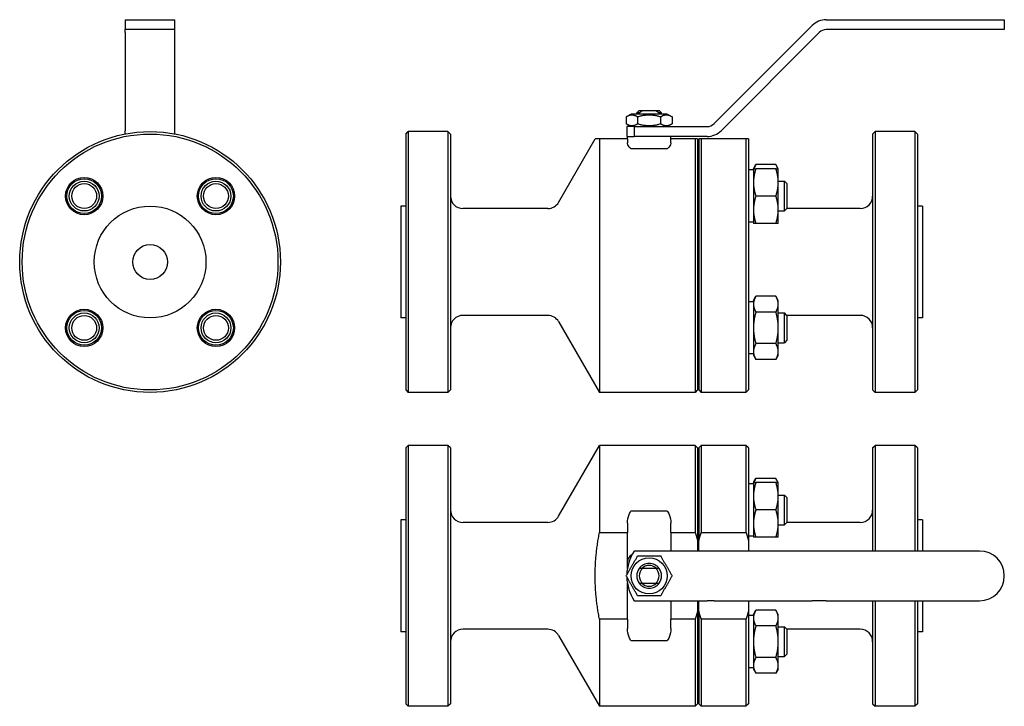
# Model space of a CAD drawing. Header units: millimetres. Extents: x 11 to 407, y 12 to 288.
import ezdxf

# ---------------------------------------------------------------- set-up
doc = ezdxf.new("R2010")
doc.units = ezdxf.units.MM
doc.layers.add('Widoczne (ISO)', color=7, linetype='Continuous', lineweight=25)

msp = doc.modelspace()

# ---------------------------------------------------------------- linework, layer by layer
at = {"layer": 'Widoczne (ISO)'}
for p, q in [((53.49, 288.06), (73.49, 288.06)), ((53.49, 288.06), (53.49, 284.06)), ((73.49, 284.06), (73.49, 288.06)), ((290.6, 246.23), (330.08, 285.72)), ((335.74, 288.06), (397.42, 288.06)), ((397.42, 288.06), (407.42, 288.06)), ((407.42, 288.06), (407.42, 284.06)), ((53.49, 282.89), (53.49, 284.06)), ((73.49, 284.06), (53.49, 284.06)), ((53.49, 282.89), (53.49, 243.4)), ((73.49, 282.89), (73.49, 284.06)), ((73.49, 243.4), (73.49, 282.89)), ((332.91, 282.89), (293.42, 243.4)), ((397.42, 284.06), (335.74, 284.06)), ((407.42, 284.06), (397.42, 284.06)), ((257.12, 250.06), (255.19, 248.94)), ((271.72, 250.06), (257.12, 250.06)), ((260.42, 251.56), (259.42, 250.56)), ((260.42, 250.56), (259.42, 250.56)), ((259.42, 250.06), (259.42, 250.56)), ((260.42, 251.56), (261.78, 251.56)), ((260.42, 250.06), (260.42, 250.56)), ((261.78, 251.56), (267.07, 251.56)), ((267.07, 251.56), (268.42, 251.56)), ((268.42, 251.56), (269.42, 250.56)), ((268.42, 250.56), (268.42, 250.06)), ((269.42, 250.56), (268.42, 250.56)), ((269.42, 250.06), (269.42, 250.56)), ((271.72, 250.06), (273.66, 248.94)), ((255.19, 248.94), (255.19, 246.18)), ((257.12, 245.06), (255.19, 246.18)), ((259.8, 248.94), (259.8, 246.18)), ((269.04, 248.94), (269.04, 246.18)), ((271.72, 245.06), (273.66, 246.18)), ((273.66, 248.94), (273.66, 246.18)), ((53.49, 242.1), (53.49, 243.4)), ((73.49, 242.1), (73.49, 243.4)), ((166.42, 242.06), (167.42, 243.06)), ((166.42, 242.06), (166.42, 139.06)), ((167.42, 243.06), (167.42, 138.06)), ((183.42, 243.06), (167.42, 243.06)), ((183.42, 243.06), (183.42, 138.06)), ((184.42, 242.06), (183.42, 243.06)), ((184.42, 242.06), (184.42, 139.06)), ((258.46, 245.06), (255.42, 245.06)), ((255.42, 245.06), (255.42, 241.06)), ((258.46, 245.06), (287.77, 245.06)), ((258.46, 245.06), (258.46, 241.06)), ((354.42, 242.06), (355.42, 243.06)), ((354.42, 242.06), (354.42, 139.06)), ((355.42, 243.06), (355.42, 138.06)), ((371.42, 243.06), (355.42, 243.06)), ((371.42, 243.06), (371.42, 138.06)), ((372.42, 242.06), (371.42, 243.06)), ((372.42, 242.06), (372.42, 139.06)), ((227.97, 214.56), (242.69, 240.06)), ((244.42, 240.06), (244.42, 138.06)), ((255.67, 240.06), (244.42, 240.06)), ((255.42, 241.06), (258.46, 241.06)), ((255.67, 240.06), (255.67, 241.06)), ((255.67, 240.06), (255.67, 238.57)), ((287.77, 241.06), (258.46, 241.06)), ((273.17, 240.06), (273.17, 241.06)), ((273.17, 238.57), (273.17, 240.06)), ((282.92, 240.06), (273.17, 240.06)), ((282.92, 240.06), (282.92, 138.06)), ((283.92, 240.06), (283.92, 139.06)), ((284.42, 240.06), (284.42, 139.06)), ((285.42, 240.06), (285.42, 138.06)), ((303.42, 240.06), (285.42, 240.06)), ((303.42, 240.06), (303.42, 138.06)), ((304.42, 240.06), (304.42, 139.06)), ((271.64, 236.06), (257.2, 236.06)), ((306.42, 227.58), (304.42, 227.58)), ((306.42, 228.08), (307.41, 229.78)), ((306.42, 228.08), (306.42, 222.58)), ((315.44, 229.78), (307.41, 229.78)), ((315.44, 228.08), (307.41, 228.08)), ((316.42, 228.08), (315.44, 229.78)), ((316.42, 222.58), (316.42, 228.08)), ((306.42, 222.58), (306.42, 211.58)), ((316.42, 223.08), (318.92, 223.08)), ((316.42, 211.58), (316.42, 222.58)), ((318.92, 211.08), (318.92, 223.08)), ((319.92, 222.08), (318.92, 223.08)), ((319.92, 222.08), (319.92, 212.08)), ((315.44, 217.08), (307.41, 217.08)), ((164.42, 213.06), (164.42, 168.06)), ((166.42, 213.06), (164.42, 213.06)), ((223.64, 212.06), (189.42, 212.06)), ((284.42, 213.06), (283.92, 213.06)), ((306.42, 211.58), (306.42, 206.08)), ((316.42, 206.08), (316.42, 211.58)), ((316.42, 211.08), (318.92, 211.08)), ((319.92, 212.08), (318.92, 211.08)), ((349.42, 212.06), (319.91, 212.06)), ((374.42, 213.06), (372.42, 213.06)), ((374.42, 213.06), (374.42, 168.06)), ((306.42, 206.58), (304.42, 206.58)), ((315.44, 206.08), (307.41, 206.08)), ((306.42, 174.54), (304.42, 174.54)), ((306.42, 175.04), (307.41, 176.75)), ((306.42, 175.04), (306.42, 173.57)), ((315.44, 176.75), (307.41, 176.75)), ((316.42, 175.04), (315.44, 176.75)), ((316.42, 173.57), (316.42, 175.04)), ((306.42, 173.57), (306.42, 164.04)), ((316.42, 164.04), (316.42, 173.57)), ((166.42, 168.06), (164.42, 168.06)), ((223.64, 169.06), (189.42, 169.06)), ((227.97, 166.56), (244.42, 138.06)), ((284.42, 168.06), (283.92, 168.06)), ((315.44, 170.4), (307.41, 170.4)), ((316.42, 170.04), (318.92, 170.04)), ((318.92, 158.04), (318.92, 170.04)), ((319.92, 169.04), (318.92, 170.04)), ((349.42, 169.06), (319.91, 169.06)), ((319.92, 169.04), (319.92, 159.04)), ((374.42, 168.06), (372.42, 168.06)), ((306.42, 164.04), (306.42, 154.52)), ((316.42, 154.52), (316.42, 164.04)), ((319.92, 159.04), (318.92, 158.04)), ((315.44, 157.69), (307.41, 157.69)), ((316.42, 158.04), (318.92, 158.04)), ((306.42, 153.54), (304.42, 153.54)), ((306.42, 154.52), (306.42, 153.04)), ((306.42, 153.04), (307.41, 151.34)), ((315.44, 151.34), (307.41, 151.34)), ((316.42, 153.04), (315.44, 151.34)), ((316.42, 153.04), (316.42, 154.52)), ((166.42, 139.06), (167.42, 138.06)), ((184.42, 139.06), (183.42, 138.06)), ((283.92, 139.06), (282.92, 138.06)), ((284.42, 139.06), (285.42, 138.06)), ((304.42, 139.06), (303.42, 138.06)), ((354.42, 139.06), (355.42, 138.06)), ((372.42, 139.06), (371.42, 138.06)), ((183.42, 138.06), (167.42, 138.06)), ((282.92, 138.06), (244.42, 138.06)), ((303.42, 138.06), (285.42, 138.06)), ((371.42, 138.06), (355.42, 138.06)), ((166.42, 115.75), (167.42, 116.75)), ((166.42, 115.75), (166.42, 12.75)), ((167.42, 116.75), (167.42, 11.75)), ((183.42, 116.75), (167.42, 116.75)), ((183.42, 116.75), (183.42, 11.75)), ((184.42, 115.75), (183.42, 116.75)), ((184.42, 115.75), (184.42, 12.75)), ((227.97, 88.25), (244.42, 116.75)), ((244.42, 116.75), (244.42, 81.75)), ((282.92, 116.75), (244.42, 116.75)), ((282.92, 116.75), (282.92, 81.75)), ((283.92, 115.75), (282.92, 116.75)), ((283.92, 115.75), (283.92, 78.47)), ((284.42, 115.75), (285.42, 116.75)), ((284.42, 115.75), (284.42, 78.47)), ((285.42, 116.75), (285.42, 81.75)), ((303.42, 116.75), (285.42, 116.75)), ((303.42, 116.75), (303.42, 81.75)), ((304.42, 115.75), (303.42, 116.75)), ((304.42, 115.75), (304.42, 78.47)), ((354.42, 115.75), (355.42, 116.75)), ((354.42, 115.75), (354.42, 74.25)), ((355.42, 116.75), (355.42, 74.25)), ((371.42, 116.75), (355.42, 116.75)), ((371.42, 116.75), (371.42, 74.25)), ((372.42, 115.75), (371.42, 116.75)), ((372.42, 115.75), (372.42, 74.25)), ((306.42, 101.77), (307.41, 103.47)), ((315.44, 103.47), (307.41, 103.47)), ((316.42, 101.77), (315.44, 103.47)), ((306.42, 101.27), (304.42, 101.27)), ((306.42, 101.77), (306.42, 96.27)), ((315.44, 101.77), (307.41, 101.77)), ((316.42, 96.27), (316.42, 101.77)), ((306.42, 96.27), (306.42, 85.27)), ((316.42, 96.77), (318.92, 96.77)), ((316.42, 85.27), (316.42, 96.27)), ((318.92, 84.77), (318.92, 96.77)), ((319.92, 95.77), (318.92, 96.77)), ((319.92, 95.77), (319.92, 85.77)), ((257.2, 90.45), (271.64, 90.45)), ((315.44, 90.77), (307.41, 90.77)), ((164.42, 86.75), (164.42, 41.75)), ((166.42, 86.75), (164.42, 86.75)), ((223.64, 85.75), (189.42, 85.75)), ((255.67, 85.5), (255.67, 81.75)), ((273.17, 81.75), (273.17, 85.5)), ((284.42, 86.75), (283.92, 86.75)), ((306.42, 85.27), (306.42, 79.77)), ((316.42, 79.77), (316.42, 85.27)), ((316.42, 84.77), (318.92, 84.77)), ((319.92, 85.77), (318.92, 84.77)), ((349.42, 85.75), (319.91, 85.75)), ((374.42, 86.75), (372.42, 86.75)), ((374.42, 86.75), (374.42, 74.25)), ((244.42, 81.75), (255.67, 81.75)), ((255.67, 70), (255.67, 81.75)), ((273.17, 81.75), (273.17, 74.25)), ((273.17, 81.75), (282.92, 81.75)), ((285.42, 81.75), (303.42, 81.75)), ((306.42, 80.27), (304.42, 80.27)), ((315.44, 79.77), (307.41, 79.77)), ((283.92, 78.47), (283.92, 74.25)), ((284.42, 74.25), (284.42, 78.47)), ((304.42, 78.47), (304.42, 74.25)), ((287.77, 74.25), (258.46, 74.25)), ((290.6, 74.25), (287.77, 74.25)), ((330.08, 74.25), (290.6, 74.25)), ((335.74, 74.25), (330.08, 74.25)), ((397.42, 74.25), (335.74, 74.25)), ((255.67, 67.24), (255.67, 70)), ((267.07, 67.25), (261.78, 67.25)), ((255.67, 46.76), (255.67, 61.26)), ((261.78, 61.25), (267.07, 61.25)), ((258.46, 54.25), (287.77, 54.25)), ((273.17, 54.25), (273.17, 46.76)), ((283.92, 54.25), (283.92, 50.04)), ((284.42, 50.04), (284.42, 54.25)), ((290.6, 54.25), (287.77, 54.25)), ((290.6, 54.25), (330.08, 54.25)), ((304.42, 54.25), (304.42, 50.04)), ((335.74, 54.25), (330.08, 54.25)), ((335.74, 54.25), (397.42, 54.25)), ((354.42, 54.25), (354.42, 12.75)), ((355.42, 54.25), (355.42, 11.75)), ((371.42, 54.25), (371.42, 11.75)), ((372.42, 54.25), (372.42, 12.75)), ((374.42, 54.25), (374.42, 41.75)), ((283.92, 50.04), (283.92, 12.75)), ((284.42, 50.04), (284.42, 12.75)), ((304.42, 50.04), (304.42, 12.75)), ((306.42, 48.24), (304.42, 48.24)), ((306.42, 48.74), (307.41, 50.44)), ((306.42, 48.74), (306.42, 47.26)), ((315.44, 50.44), (307.41, 50.44)), ((316.42, 48.74), (315.44, 50.44)), ((316.42, 47.26), (316.42, 48.74)), ((255.67, 46.76), (244.42, 46.76)), ((244.42, 46.76), (244.42, 11.75)), ((255.67, 46.76), (255.67, 43)), ((273.17, 43), (273.17, 46.76)), ((282.92, 46.76), (273.17, 46.76)), ((282.92, 46.76), (282.92, 11.75)), ((303.42, 46.76), (285.42, 46.76)), ((285.42, 46.76), (285.42, 11.75)), ((303.42, 46.76), (303.42, 11.75)), ((306.42, 47.26), (306.42, 37.74)), ((315.44, 44.09), (307.41, 44.09)), ((316.42, 37.74), (316.42, 47.26)), ((316.42, 43.74), (318.92, 43.74)), ((318.92, 31.74), (318.92, 43.74)), ((319.92, 42.74), (318.92, 43.74)), ((166.42, 41.75), (164.42, 41.75)), ((223.64, 42.75), (189.42, 42.75)), ((227.97, 40.25), (244.42, 11.75)), ((284.42, 41.75), (283.92, 41.75)), ((349.42, 42.75), (319.91, 42.75)), ((319.92, 42.74), (319.92, 32.74)), ((374.42, 41.75), (372.42, 41.75)), ((271.64, 38.06), (257.2, 38.06)), ((306.42, 37.74), (306.42, 28.21)), ((316.42, 28.21), (316.42, 37.74)), ((316.42, 31.74), (318.92, 31.74)), ((319.92, 32.74), (318.92, 31.74)), ((306.42, 28.21), (306.42, 26.74)), ((315.44, 31.39), (307.41, 31.39)), ((316.42, 26.74), (316.42, 28.21)), ((306.42, 27.24), (304.42, 27.24)), ((306.42, 26.74), (307.41, 25.04)), ((315.44, 25.04), (307.41, 25.04)), ((316.42, 26.74), (315.44, 25.04)), ((166.42, 12.75), (167.42, 11.75)), ((184.42, 12.75), (183.42, 11.75)), ((283.92, 12.75), (282.92, 11.75)), ((284.42, 12.75), (285.42, 11.75)), ((304.42, 12.75), (303.42, 11.75)), ((354.42, 12.75), (355.42, 11.75)), ((372.42, 12.75), (371.42, 11.75)), ((183.42, 11.75), (167.42, 11.75)), ((282.92, 11.75), (244.42, 11.75)), ((303.42, 11.75), (285.42, 11.75)), ((371.42, 11.75), (355.42, 11.75))]:
    msp.add_line(p, q, dxfattribs=at)
for centre, radius in [((63.49, 190.56), 52.5), ((63.49, 190.56), 51.5), ((36.97, 217.08), 7.5), ((36.97, 217.08), 7), ((36.97, 217.08), 6), ((36.97, 217.08), 5), ((90.01, 217.08), 7.5), ((90.01, 217.08), 7), ((90.01, 217.08), 6), ((90.01, 217.08), 5), ((63.49, 190.56), 22.5), ((63.49, 190.56), 7), ((36.97, 164.04), 7.5), ((36.97, 164.04), 7), ((90.01, 164.04), 7.5), ((90.01, 164.04), 7), ((36.97, 164.04), 6), ((36.97, 164.04), 5), ((90.01, 164.04), 6), ((90.01, 164.04), 5), ((264.42, 64.25), 7.3)]:
    msp.add_circle(centre, radius, dxfattribs=at)
for centre, radius, start, end in [((335.74, 280.06), 8, 90, 135), ((335.74, 280.06), 4, 90, 135), ((287.77, 249.06), 4, 270, 315), ((287.77, 249.06), 8, 270, 315), ((189.42, 217.06), 5, 180, 270), ((223.64, 217.06), 5, 270, 330), ((349.42, 217.06), 5, 270, 0), ((189.42, 164.06), 5, 90, 180), ((223.64, 164.06), 5, 30, 90), ((349.42, 164.06), 5, 0, 90), ((189.42, 90.75), 5, 180, 270), ((223.64, 90.75), 5, 270, 330), ((349.42, 90.75), 5, 270, 0), ((273.42, 64.25), 18, 146.251, 178.6629), ((258.67, 70), 3, 111.3688, 180), ((397.42, 64.25), 10, 270, 90), ((264.42, 64.25), 5, 36.8708, 143.1292), ((264.42, 64.25), 4.19, 45.7525, 134.2475), ((273.42, 64.25), 18, 181.3371, 213.749), ((264.42, 64.25), 5, 143.1301, 216.8699), ((264.42, 64.25), 4, 131.4096, 228.5904), ((264.42, 64.25), 4, 311.4096, 48.5904), ((264.42, 64.25), 5, 323.1301, 36.8699), ((264.42, 64.25), 5, 216.8708, 323.1292), ((264.42, 64.25), 4.19, 225.7525, 314.2475), ((189.42, 37.75), 5, 90, 180), ((223.64, 37.75), 5, 30, 90), ((349.42, 37.75), 5, 0, 90)]:
    msp.add_arc(centre, radius, start, end, dxfattribs=at)
for points, weights in [([(260.42, 250.56), (261.18, 251.16), (261.78, 251.56)], [1, 1.01151686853, 1]), ([(267.07, 251.56), (267.67, 251.16), (268.42, 250.56)], [1, 1.01151686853, 1]), ([(259.8, 248.94), (257.5, 250.28), (255.19, 248.94)], [1, 1.15470053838, 1]), ([(255.19, 246.18), (257.5, 244.85), (259.8, 246.18)], [1, 1.15470053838, 1]), ([(269.04, 248.94), (264.42, 250.28), (259.8, 248.94)], [1, 1.15470053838, 1]), ([(259.8, 246.18), (264.42, 244.85), (269.04, 246.18)], [1, 1.15470053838, 1]), ([(273.66, 248.94), (271.35, 250.28), (269.04, 248.94)], [1, 1.15470053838, 1]), ([(269.04, 246.18), (271.35, 244.85), (273.66, 246.18)], [1, 1.15470053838, 1]), ([(244.42, 240.06), (242.69, 240.06), (242.69, 240.06)], [1, 1.0303030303, 1.0303030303]), ([(283.92, 240.06), (283.48, 240.06), (282.92, 240.06)], [1, 1.00049776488, 1]), ([(285.42, 240.06), (284.87, 240.06), (284.42, 240.06)], [1, 1.00049776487, 1]), ([(304.42, 240.06), (303.98, 240.06), (303.42, 240.06)], [1, 1.00049776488, 1]), ([(307.41, 228.08), (306.42, 225.13), (306.42, 222.58)], [1, 1.0379548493, 1]), ([(306.42, 228.08), (306.42, 228.08), (307.41, 228.08)], [1, 1.0379548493, 1]), ([(307.41, 229.78), (306.89, 228.88), (306.65, 228.08)], [1, 1.01965956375, 1.01895290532]), ([(316.2, 228.08), (315.96, 228.88), (315.44, 229.78)], [1.01895290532, 1.01965956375, 1]), ([(316.42, 222.58), (316.42, 225.13), (315.44, 228.08)], [1, 1.0379548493, 1]), ([(315.44, 228.08), (316.42, 228.08), (316.42, 228.08)], [1, 1.0379548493, 1]), ([(306.42, 222.58), (306.42, 220.02), (307.41, 217.08)], [1, 1.0379548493, 1]), ([(315.44, 217.08), (316.42, 220.02), (316.42, 222.58)], [1, 1.0379548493, 1]), ([(307.41, 217.08), (306.42, 214.13), (306.42, 211.58)], [1, 1.0379548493, 1]), ([(316.42, 211.58), (316.42, 214.13), (315.44, 217.08)], [1, 1.0379548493, 1]), ([(306.42, 211.58), (306.42, 209.02), (307.41, 206.08)], [1, 1.0379548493, 1]), ([(315.44, 206.08), (316.42, 209.02), (316.42, 211.58)], [1, 1.0379548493, 1]), ([(307.41, 206.08), (306.42, 206.08), (306.42, 206.08)], [1, 1.0379548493, 1]), ([(316.42, 206.08), (316.42, 206.08), (315.44, 206.08)], [1, 1.0379548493, 1]), ([(307.41, 176.75), (306.42, 175.04), (306.42, 173.57)], [1, 1.0379548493, 1]), ([(316.42, 173.57), (316.42, 175.04), (315.44, 176.75)], [1, 1.0379548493, 1]), ([(306.42, 173.57), (306.42, 172.1), (307.41, 170.4)], [1, 1.0379548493, 1]), ([(315.44, 170.4), (316.42, 172.1), (316.42, 173.57)], [1, 1.0379548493, 1]), ([(307.41, 170.4), (306.42, 166.99), (306.42, 164.04)], [1, 1.0379548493, 1]), ([(316.42, 164.04), (316.42, 166.99), (315.44, 170.4)], [1, 1.0379548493, 1]), ([(306.42, 164.04), (306.42, 161.1), (307.41, 157.69)], [1, 1.0379548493, 1]), ([(315.44, 157.69), (316.42, 161.1), (316.42, 164.04)], [1, 1.0379548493, 1]), ([(307.41, 157.69), (306.42, 155.99), (306.42, 154.52)], [1, 1.0379548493, 1]), ([(316.42, 154.52), (316.42, 155.99), (315.44, 157.69)], [1, 1.0379548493, 1]), ([(306.42, 154.52), (306.42, 153.04), (307.41, 151.34)], [1, 1.0379548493, 1]), ([(315.44, 151.34), (316.42, 153.04), (316.42, 154.52)], [1, 1.0379548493, 1]), ([(307.41, 103.47), (306.89, 102.58), (306.65, 101.77)], [1, 1.01965956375, 1.01895290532]), ([(316.2, 101.77), (315.96, 102.58), (315.44, 103.47)], [1.01895290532, 1.01965956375, 1]), ([(307.41, 101.77), (306.42, 98.82), (306.42, 96.27)], [1, 1.0379548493, 1]), ([(306.42, 101.77), (306.42, 101.77), (307.41, 101.77)], [1, 1.0379548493, 1]), ([(316.42, 96.27), (316.42, 98.82), (315.44, 101.77)], [1, 1.0379548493, 1]), ([(315.44, 101.77), (316.42, 101.77), (316.42, 101.77)], [1, 1.0379548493, 1]), ([(306.42, 96.27), (306.42, 93.72), (307.41, 90.77)], [1, 1.0379548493, 1]), ([(315.44, 90.77), (316.42, 93.72), (316.42, 96.27)], [1, 1.0379548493, 1]), ([(307.41, 90.77), (306.42, 87.82), (306.42, 85.27)], [1, 1.0379548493, 1]), ([(316.42, 85.27), (316.42, 87.82), (315.44, 90.77)], [1, 1.0379548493, 1]), ([(306.42, 85.27), (306.42, 82.72), (307.41, 79.77)], [1, 1.0379548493, 1]), ([(315.44, 79.77), (316.42, 82.72), (316.42, 85.27)], [1, 1.0379548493, 1]), ([(244.42, 46.76), (241.06, 64.25), (244.42, 81.75)], [1, 1.06060606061, 1]), ([(282.92, 81.75), (283.48, 80.09), (283.92, 78.47)], [1, 1.00049776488, 1]), ([(284.42, 78.47), (284.87, 80.09), (285.42, 81.75)], [1, 1.00049776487, 1]), ([(303.42, 81.75), (303.98, 80.09), (304.42, 78.47)], [1, 1.00049776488, 1]), ([(307.41, 79.77), (306.42, 79.77), (306.42, 79.77)], [1, 1.0379548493, 1]), ([(316.42, 79.77), (316.42, 79.77), (315.44, 79.77)], [1, 1.0379548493, 1]), ([(255.19, 64.25), (257.5, 68.25), (259.8, 72.25)], [1, 1.15470053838, 1]), ([(259.8, 72.25), (264.42, 72.25), (269.04, 72.25)], [1, 1.15470053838, 1]), ([(269.04, 72.25), (271.35, 68.25), (273.66, 64.25)], [1, 1.15470053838, 1]), ([(259.8, 56.25), (257.5, 60.25), (255.19, 64.25)], [1, 1.15470053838, 1]), ([(261.78, 67.25), (261.18, 67.25), (260.42, 67.25)], [1, 1.01151686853, 1]), ([(268.42, 67.25), (267.67, 67.25), (267.07, 67.25)], [1, 1.01151686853, 1]), ([(273.66, 64.25), (271.35, 60.25), (269.04, 56.25)], [1, 1.15470053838, 1]), ([(260.42, 61.25), (261.18, 61.25), (261.78, 61.25)], [1, 1.01151686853, 1]), ([(267.07, 61.25), (267.67, 61.25), (268.42, 61.25)], [1, 1.01151686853, 1]), ([(269.04, 56.25), (264.42, 56.25), (259.8, 56.25)], [1, 1.15470053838, 1]), ([(283.92, 50.04), (283.48, 48.42), (282.92, 46.76)], [1, 1.00049776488, 1]), ([(285.42, 46.76), (284.87, 48.42), (284.42, 50.04)], [1, 1.00049776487, 1]), ([(304.42, 50.04), (303.98, 48.42), (303.42, 46.76)], [1, 1.00049776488, 1]), ([(307.41, 50.44), (306.42, 48.74), (306.42, 47.26)], [1, 1.0379548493, 1]), ([(316.42, 47.26), (316.42, 48.74), (315.44, 50.44)], [1, 1.0379548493, 1]), ([(306.42, 47.26), (306.42, 45.79), (307.41, 44.09)], [1, 1.0379548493, 1]), ([(307.41, 44.09), (306.42, 40.69), (306.42, 37.74)], [1, 1.0379548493, 1]), ([(315.44, 44.09), (316.42, 45.79), (316.42, 47.26)], [1, 1.0379548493, 1]), ([(316.42, 37.74), (316.42, 40.69), (315.44, 44.09)], [1, 1.0379548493, 1]), ([(306.42, 37.74), (306.42, 34.79), (307.41, 31.39)], [1, 1.0379548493, 1]), ([(315.44, 31.39), (316.42, 34.79), (316.42, 37.74)], [1, 1.0379548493, 1]), ([(307.41, 31.39), (306.42, 29.69), (306.42, 28.21)], [1, 1.0379548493, 1]), ([(306.42, 28.21), (306.42, 26.74), (307.41, 25.04)], [1, 1.0379548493, 1]), ([(316.42, 28.21), (316.42, 29.69), (315.44, 31.39)], [1, 1.0379548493, 1]), ([(315.44, 25.04), (316.42, 26.74), (316.42, 28.21)], [1, 1.0379548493, 1])]:
    msp.add_rational_spline(points, weights, degree=2, dxfattribs=at)
for points, knots in [([(257.2, 236.06), (256.88, 236.33), (256.61, 236.61), (255.91, 237.47), (255.67, 238.06), (255.67, 238.57)], [0.8593888, 0.8593888, 0.8593888, 0.8593888, 1.037847, 1.037847, 1.4135187, 1.4135187, 1.4135187, 1.4135187]), ([(273.17, 238.57), (273.17, 238.06), (272.94, 237.47), (272.24, 236.61), (271.96, 236.33), (271.64, 236.06)], [4.1338115, 4.1338115, 4.1338115, 4.1338115, 4.5094832, 4.5094832, 4.6879414, 4.6879414, 4.6879414, 4.6879414]), ([(255.67, 85.5), (255.67, 86.65), (255.91, 87.85), (256.61, 89.48), (256.88, 89.98), (257.2, 90.45)], [1.3601464, 1.3601464, 1.3601464, 1.3601464, 1.7358181, 1.7358181, 1.9142763, 1.9142763, 1.9142763, 1.9142763]), ([(271.64, 90.45), (271.96, 89.98), (272.24, 89.48), (272.94, 87.85), (273.17, 86.65), (273.17, 85.5)], [3.6330539, 3.6330539, 3.6330539, 3.6330539, 3.8115121, 3.8115121, 4.1871838, 4.1871838, 4.1871838, 4.1871838]), ([(257.2, 38.06), (256.88, 38.53), (256.61, 39.03), (255.91, 40.66), (255.67, 41.86), (255.67, 43)], [0.8593888, 0.8593888, 0.8593888, 0.8593888, 1.037847, 1.037847, 1.4135187, 1.4135187, 1.4135187, 1.4135187]), ([(273.17, 43), (273.17, 41.86), (272.94, 40.66), (272.24, 39.03), (271.96, 38.53), (271.64, 38.06)], [4.1338115, 4.1338115, 4.1338115, 4.1338115, 4.5094832, 4.5094832, 4.6879414, 4.6879414, 4.6879414, 4.6879414])]:
    msp.add_open_spline(points, degree=3, knots=knots, dxfattribs=at)

doc.saveas('drawing.dxf')
